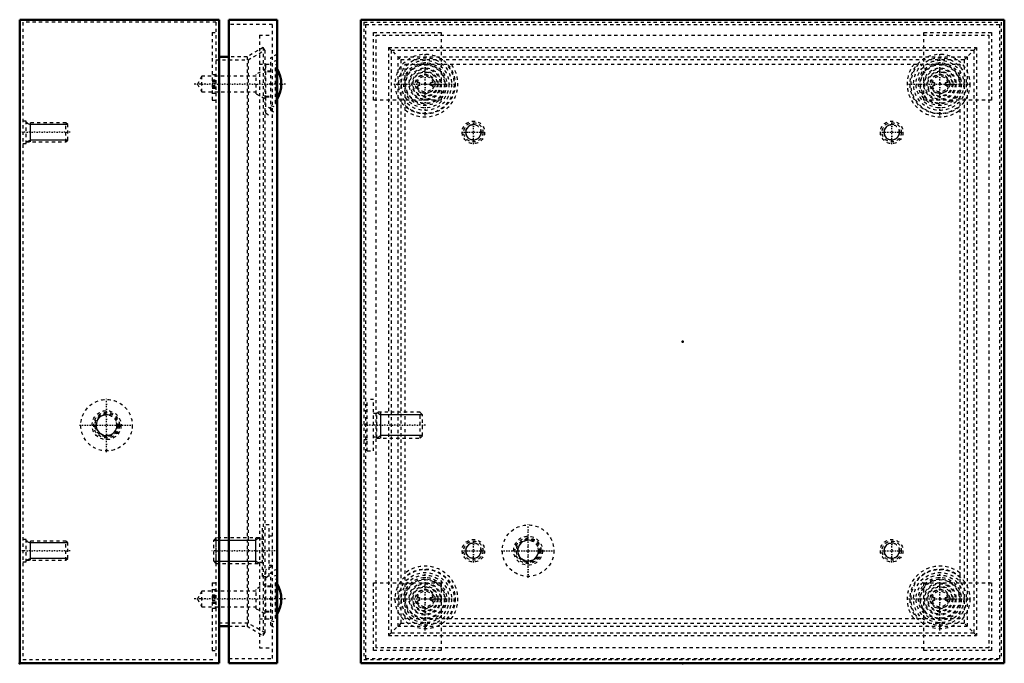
# Model space of a CAD drawing. Header units: millimetres. Extents: x -1 to 684, y -19 to 476.
# Tile 2 of 2: x 378 to 684, y 106 to 306. Entities that reach past the tile are written whole.
import ezdxf

# ---------------------------------------------------------------- set-up
doc = ezdxf.new("R2010")
doc.units = ezdxf.units.MM
doc.linetypes.add('Center', pattern=[1.5, 0.45, -0.5, 0.05, -0.5])
doc.linetypes.add('Dashed', pattern=[2, 1, -1])
for name, color, linetype, lineweight in [('2d ConnectionPoints', 7, 'Continuous', 50), ('AM_0', 7, 'Continuous', 50), ('AM_5', 3, 'Continuous', 25), ('AM_7', 7, 'Center', 25), ('AM_9', 6, 'Dashed', 25)]:
    doc.layers.add(name, color=color, linetype=linetype, lineweight=lineweight)

# ---------------------------------------------------------------- blocks, each defined once
blk = doc.blocks.new('19_SSTBXXXXXX_0__03_1_0_in_SSTB202008_0__1300')
at = {"layer": 'AM_0'}
blk.add_arc((449.92, 126), 9.08, 328.9676, 31.0324, dxfattribs=at)
at = {"layer": 'AM_7'}
blk.add_line((460.3, 126), (431.62, 126), dxfattribs=at)
at = {"layer": 'AM_9'}
for p, q in [((457.7, 133.4), (455.7, 132.65)), ((457.7, 132.19), (457.2, 132)), ((457.2, 120), (457.2, 132)), ((454.2, 130.71), (451.2, 129.04)), ((451.2, 122.96), (451.2, 129.04)), ((455.7, 129.75), (454.2, 129.75)), ((457.5, 131), (457.2, 131)), ((457.5, 121), (457.5, 131)), ((434.33, 128.45), (432.92, 126)), ((432.92, 126), (434.33, 123.55)), ((451.2, 128.45), (434.33, 128.45)), ((434.33, 123.55), (434.33, 128.45)), ((434.33, 123.55), (451.2, 123.55)), ((451.2, 122.96), (454.2, 121.29)), ((454.2, 122.25), (455.7, 122.25)), ((455.7, 119.35), (457.7, 118.6)), ((457.2, 121), (457.5, 121)), ((457.2, 120), (457.7, 119.81))]:
    blk.add_line(p, q, dxfattribs=at)
for start, end in [(31.0324, 33.3999), (326.6001, 328.9676)]:
    blk.add_arc((449.92, 126), 9.08, start, end, dxfattribs=at)
blk = doc.blocks.new('20_SSTBXXXXXX_0__03_2_0_in_SSTB202008_0__1300')
at = {"layer": 'AM_0'}
blk.add_arc((449.92, 286), 9.08, 328.9676, 31.0324, dxfattribs=at)
at = {"layer": 'AM_7'}
blk.add_line((460.3, 286), (431.62, 286), dxfattribs=at)
at = {"layer": 'AM_9'}
for p, q in [((454.2, 290.71), (451.2, 289.04)), ((457.7, 293.4), (455.7, 292.65)), ((457.7, 292.19), (457.2, 292)), ((457.2, 280), (457.2, 292)), ((457.5, 291), (457.2, 291)), ((457.5, 281), (457.5, 291)), ((434.33, 288.45), (432.92, 286)), ((451.2, 288.45), (434.33, 288.45)), ((434.33, 283.55), (434.33, 288.45)), ((451.2, 282.96), (451.2, 289.04)), ((455.7, 289.75), (454.2, 289.75)), ((432.92, 286), (434.33, 283.55)), ((434.33, 283.55), (451.2, 283.55)), ((451.2, 282.96), (454.2, 281.29)), ((454.2, 282.25), (455.7, 282.25)), ((455.7, 279.35), (457.7, 278.6)), ((457.2, 281), (457.5, 281)), ((457.2, 280), (457.7, 279.81))]:
    blk.add_line(p, q, dxfattribs=at)
for start, end in [(31.0324, 33.3999), (326.6001, 328.9676)]:
    blk.add_arc((449.92, 286), 9.08, start, end, dxfattribs=at)
blk = doc.blocks.new('21_SSTB2020XX_0__02_0_in_SSTB202008_0__1300')
at = {"layer": 'AM_0'}
for p, q in [((442.7, 306), (442.7, 106)), ((442.7, 306), (457.7, 306)), ((457.7, 306), (457.7, 106)), ((442.7, 106), (457.7, 106))]:
    blk.add_line(p, q, dxfattribs=at)
at = {"layer": 'AM_5'}
for p, q in [((438, 144.23), (451.03, 144.23)), ((452.2, 145), (451.03, 144.23)), ((451.03, 145), (451.03, 137)), ((438, 137.77), (451.03, 137.77)), ((452.2, 137), (451.03, 137.77))]:
    blk.add_line(p, q, dxfattribs=at)
at = {"layer": 'AM_7'}
blk.add_line((457.11, 141), (437.09, 141), dxfattribs=at)
at = {"layer": 'AM_9'}
for p, q in [((456.2, 304.5), (442.7, 304.5)), ((456.2, 304.5), (456.2, 107.5)), ((452.2, 301.2), (452.2, 110.8)), ((452.2, 301.2), (456.2, 301.2)), ((457.7, 295.3), (455.7, 294.2)), ((455.7, 277.8), (455.7, 294.2)), ((452.2, 292.2), (456.2, 292.2)), ((454.2, 276.91), (454.2, 292.2)), ((455.7, 290), (454.2, 290)), ((454.2, 282), (455.7, 282)), ((454.2, 276.91), (456.2, 275.81)), ((455.7, 277.8), (457.7, 276.7)), ((453.2, 133), (453.2, 149)), ((455.2, 149), (453.2, 149)), ((455.2, 133), (455.2, 149)), ((438.77, 145), (438, 144.23)), ((438, 137.77), (438, 144.23)), ((438.77, 137), (438.77, 145)), ((452.2, 145), (438.77, 145)), ((453.2, 144.61), (452.2, 144.61)), ((456.2, 145.5), (455.2, 145.5)), ((438, 137.77), (438.77, 137)), ((438.77, 137), (452.2, 137)), ((452.2, 137.39), (453.2, 137.39)), ((456.2, 136.19), (454.2, 135.09)), ((454.2, 119.8), (454.2, 135.09)), ((455.2, 136.5), (456.2, 136.5)), ((457.7, 135.3), (455.7, 134.2)), ((453.2, 133), (455.2, 133)), ((454.2, 132.64), (456.2, 134.08)), ((455.7, 117.8), (455.7, 134.2)), ((455.7, 130), (454.2, 130)), ((452.2, 119.8), (456.2, 119.8)), ((454.2, 122), (455.7, 122)), ((455.7, 117.8), (457.7, 116.7)), ((452.2, 110.8), (456.2, 110.8)), ((442.7, 107.5), (456.2, 107.5))]:
    blk.add_line(p, q, dxfattribs=at)
blk.add_lwpolyline([(456.2, 277.92), (455.84, 278.17), (454.2, 279.36)], dxfattribs=at)
blk = doc.blocks.new('22_SSTB202008_0__01_0_in_SSTB202008_0__1300')
at = {"layer": 'AM_0'}
for p, q in [((377.7, 306), (439.7, 306)), ((377.7, 306), (377.7, 106)), ((439.7, 306), (439.7, 106)), ((442.7, 294.5), (439.7, 294.5)), ((439.7, 117.5), (442.7, 117.5)), ((377.7, 106), (439.7, 106))]:
    blk.add_line(p, q, dxfattribs=at)
at = {"layer": 'AM_5'}
for p, q in [((379.7, 274), (380.95, 273.39)), ((380.95, 274), (380.95, 268)), ((392.7, 273.39), (380.95, 273.39)), ((379.7, 268), (380.95, 268.61)), ((392.7, 268.61), (380.95, 268.61)), ((379.7, 144), (380.95, 143.39)), ((380.95, 144), (380.95, 138)), ((392.7, 143.39), (380.95, 143.39)), ((379.7, 138), (380.95, 138.61)), ((392.7, 138.61), (380.95, 138.61))]:
    blk.add_line(p, q, dxfattribs=at)
blk.add_arc((404.7, 180), 3.23, 75, 15, dxfattribs=at)
at = {"layer": 'AM_7'}
for p, q in [((393.4, 271), (378, 271)), ((404.7, 171.6), (404.7, 188.4)), ((396.3, 180), (413.1, 180)), ((393.4, 141), (378, 141))]:
    blk.add_line(p, q, dxfattribs=at)
at = {"layer": 'AM_9'}
for p, q in [((438.7, 305.2), (378.7, 305.2)), ((378.7, 305.2), (378.7, 107.2)), ((438.7, 305.2), (438.7, 107.2)), ((437.5, 302), (438.7, 302)), ((437.5, 302), (437.5, 281)), ((453.4, 297.39), (448.4, 294.5)), ((453.9, 296.52), (453.4, 297.39)), ((453.4, 297.39), (453.4, 114.61)), ((448.4, 294.5), (442.7, 294.5)), ((448.4, 294.5), (448.4, 117.5)), ((448.67, 293.5), (453.9, 296.52)), ((453.9, 296.52), (453.9, 115.48)), ((438.7, 293.5), (448.67, 293.5)), ((448.67, 293.5), (448.67, 118.5)), ((438.7, 288.84), (437.5, 288.84)), ((437.5, 287.3), (438.7, 287.3)), ((437.5, 286.91), (438.7, 286.91)), ((437.5, 286.4), (438.7, 286.4)), ((437.5, 285.6), (438.7, 285.6)), ((437.5, 285.09), (438.7, 285.09)), ((437.5, 284.7), (438.7, 284.7)), ((437.5, 283.16), (438.7, 283.16)), ((437.5, 281), (438.7, 281)), ((379.7, 274.5), (378.7, 274.5)), ((379.7, 267.5), (379.7, 274.5)), ((392.09, 274), (379.7, 274)), ((392.7, 273.39), (392.09, 274)), ((392.09, 268), (392.09, 274)), ((392.7, 268.61), (392.7, 273.39)), ((378.7, 267.5), (379.7, 267.5)), ((379.7, 268), (392.09, 268)), ((392.09, 268), (392.7, 268.61)), ((379.7, 144.5), (378.7, 144.5)), ((379.7, 137.5), (379.7, 144.5)), ((392.09, 144), (379.7, 144)), ((392.09, 138), (392.09, 144)), ((392.7, 143.39), (392.09, 144)), ((392.7, 138.61), (392.7, 143.39)), ((379.7, 138), (392.09, 138)), ((392.09, 138), (392.7, 138.61)), ((378.7, 137.5), (379.7, 137.5)), ((437.5, 131), (437.5, 110)), ((437.5, 131), (438.7, 131)), ((438.7, 128.84), (437.5, 128.84)), ((437.5, 127.3), (438.7, 127.3)), ((437.5, 126.91), (438.7, 126.91)), ((437.5, 126.4), (438.7, 126.4)), ((437.5, 125.6), (438.7, 125.6)), ((437.5, 125.09), (438.7, 125.09)), ((437.5, 124.7), (438.7, 124.7)), ((437.5, 123.16), (438.7, 123.16)), ((448.67, 118.5), (438.7, 118.5)), ((442.7, 117.5), (448.4, 117.5)), ((448.4, 117.5), (453.4, 114.61)), ((453.9, 115.48), (448.67, 118.5)), ((453.4, 114.61), (453.9, 115.48)), ((378.7, 107.2), (438.7, 107.2)), ((437.5, 110), (438.7, 110))]:
    blk.add_line(p, q, dxfattribs=at)
for radius in [8, 4.5, 4, 3.61, 3.23]:
    blk.add_circle((404.7, 180), radius, dxfattribs=at)
blk = doc.blocks.new('23_SSTBXXXXXX_0__03_1_0_in_SSTB202008_0__1300')
at = {"layer": 'AM_9'}
for radius in [7.4, 6.65, 6.19, 6, 5, 4.71, 3.75, 3.04, 2.45]:
    blk.add_circle((663.7, 126), radius, dxfattribs=at)
blk = doc.blocks.new('24_SSTBXXXXXX_0__03_2_0_in_SSTB202008_0__1300')
at = {"layer": 'AM_9'}
for radius in [7.4, 6.65, 6.19, 6, 5, 4.71, 3.75, 3.04, 2.45]:
    blk.add_circle((503.7, 126), radius, dxfattribs=at)
blk = doc.blocks.new('25_SSTBXXXXXX_0__03_3_0_in_SSTB202008_0__1300')
at = {"layer": 'AM_9'}
for radius in [7.4, 6.65, 6.19, 6, 5, 4.71, 3.75, 3.04, 2.45]:
    blk.add_circle((663.7, 286), radius, dxfattribs=at)
blk = doc.blocks.new('26_SSTBXXXXXX_0__03_4_0_in_SSTB202008_0__1300')
at = {"layer": 'AM_9'}
for radius in [7.4, 6.65, 6.19, 6, 5, 4.71, 3.75, 3.04, 2.45]:
    blk.add_circle((503.7, 286), radius, dxfattribs=at)
blk = doc.blocks.new('27_SSTB2020XX_0__02_0_in_SSTB202008_0__1300')
at = {"layer": 'AM_5'}
blk.add_arc((535.7, 141), 3.23, 75, 15, dxfattribs=at)
at = {"layer": 'AM_7'}
for p, q in [((503.7, 276.23), (503.7, 295.77)), ((663.7, 276.23), (663.7, 295.77)), ((493.93, 286), (513.47, 286)), ((653.93, 286), (673.47, 286)), ((535.7, 132.6), (535.7, 149.4)), ((527.3, 141), (544.1, 141)), ((503.7, 116.23), (503.7, 135.77)), ((663.7, 116.23), (663.7, 135.77)), ((493.93, 126), (513.47, 126)), ((653.93, 126), (673.47, 126))]:
    blk.add_line(p, q, dxfattribs=at)
at = {"layer": 'AM_9'}
for p, q in [((485.2, 304.5), (682.2, 304.5)), ((485.2, 304.5), (485.2, 107.5)), ((682.2, 304.5), (682.2, 107.5)), ((488.5, 301.2), (678.9, 301.2)), ((488.5, 110.8), (488.5, 301.2)), ((678.9, 301.2), (678.9, 110.8)), ((497.5, 292.2), (669.9, 292.2)), ((497.5, 119.8), (497.5, 292.2)), ((669.9, 292.2), (669.9, 119.8)), ((669.9, 119.8), (497.5, 119.8)), ((678.9, 110.8), (488.5, 110.8)), ((485.2, 107.5), (682.2, 107.5))]:
    blk.add_line(p, q, dxfattribs=at)
for centre, radius in [((503.7, 286), 9.3), ((503.7, 286), 8.2), ((663.7, 286), 9.3), ((663.7, 286), 8.2), ((503.7, 286), 4), ((663.7, 286), 4), ((535.7, 141), 8), ((535.7, 141), 4.5), ((535.7, 141), 4), ((535.7, 141), 3.61), ((535.7, 141), 3.23), ((503.7, 126), 9.3), ((663.7, 126), 9.3), ((503.7, 126), 8.2), ((663.7, 126), 8.2), ((503.7, 126), 4), ((663.7, 126), 4)]:
    blk.add_circle(centre, radius, dxfattribs=at)
for centre, radius, start, end in [((503.7, 286), 10.19, 232.5103, 37.4897), ((503.7, 286), 9.09, 226.9768, 43.0232), ((663.7, 286), 10.19, 142.5103, 307.4897), ((663.7, 286), 9.09, 136.9768, 313.0232), ((503.7, 126), 10.19, 322.5103, 127.4897), ((503.7, 126), 9.09, 316.9768, 133.0232), ((663.7, 126), 10.19, 52.5103, 217.4897), ((663.7, 126), 9.09, 46.9768, 223.0232)]:
    blk.add_arc(centre, radius, start, end, dxfattribs=at)
blk = doc.blocks.new('28_SSTB202008_0__01_0_in_SSTB202008_0__1300')
at = {"layer": 'AM_0'}
for p, q in [((483.7, 306), (683.7, 306)), ((483.7, 306), (483.7, 106)), ((683.7, 306), (683.7, 106)), ((483.7, 106), (683.7, 106))]:
    blk.add_line(p, q, dxfattribs=at)
at = {"layer": 'AM_5'}
for p, q in [((488.7, 184), (489.87, 183.23)), ((489.87, 184), (489.87, 176)), ((502.9, 183.23), (489.87, 183.23)), ((488.7, 176), (489.87, 176.77)), ((502.9, 176.77), (489.87, 176.77))]:
    blk.add_line(p, q, dxfattribs=at)
for centre in [(518.7, 271), (648.7, 271), (518.7, 141), (648.7, 141)]:
    blk.add_arc(centre, 2.39, 75, 15, dxfattribs=at)
at = {"layer": 'AM_7'}
for p, q in [((518.7, 267.32), (518.7, 274.68)), ((648.7, 267.32), (648.7, 274.68)), ((515.03, 271), (522.38, 271)), ((645.03, 271), (652.38, 271)), ((503.81, 180), (483.79, 180)), ((518.7, 137.32), (518.7, 144.68)), ((648.7, 137.32), (648.7, 144.68)), ((515.03, 141), (522.38, 141)), ((645.03, 141), (652.38, 141))]:
    blk.add_line(p, q, dxfattribs=at)
at = {"layer": 'AM_9'}
for p, q in [((484.7, 305.2), (484.7, 107.2)), ((484.7, 305.2), (682.7, 305.2)), ((682.7, 305.2), (682.7, 107.2)), ((487.7, 281), (487.7, 302)), ((487.7, 302), (508.7, 302)), ((508.7, 302), (508.7, 281)), ((658.7, 302), (679.7, 302)), ((658.7, 281), (658.7, 302)), ((679.7, 302), (679.7, 281)), ((492.31, 297.39), (496.2, 293.5)), ((492.31, 297.39), (492.31, 114.61)), ((492.31, 297.39), (675.09, 297.39)), ((671.2, 293.5), (675.09, 297.39)), ((675.09, 297.39), (675.09, 114.61)), ((493.18, 296.52), (493.18, 115.48)), ((493.18, 296.52), (674.22, 296.52)), ((495.2, 294.5), (495.2, 117.5)), ((495.2, 294.5), (672.2, 294.5)), ((672.2, 294.5), (672.2, 117.5)), ((674.22, 296.52), (674.22, 115.48)), ((496.2, 293.5), (496.2, 118.5)), ((671.2, 293.5), (496.2, 293.5)), ((671.2, 293.5), (671.2, 118.5)), ((501.1, 286.91), (501.2, 287.3)), ((501.2, 284.7), (501.1, 285.09)), ((502.1, 285.6), (502.1, 286.4)), ((505.3, 286.4), (505.3, 285.6)), ((506.2, 287.3), (506.3, 286.91)), ((506.3, 285.09), (506.2, 284.7)), ((661.1, 286.91), (661.2, 287.3)), ((661.2, 284.7), (661.1, 285.09)), ((662.1, 285.6), (662.1, 286.4)), ((665.3, 286.4), (665.3, 285.6)), ((666.2, 287.3), (666.3, 286.91)), ((666.3, 285.09), (666.2, 284.7)), ((508.7, 281), (487.7, 281)), ((679.7, 281), (658.7, 281)), ((485.7, 172), (485.7, 188)), ((487.7, 188), (485.7, 188)), ((487.7, 172), (487.7, 188)), ((485.7, 184.5), (484.7, 184.5)), ((488.7, 183.61), (487.7, 183.61)), ((488.7, 176), (488.7, 184)), ((502.13, 184), (488.7, 184)), ((502.9, 183.23), (502.13, 184)), ((502.13, 176), (502.13, 184)), ((502.9, 176.77), (502.9, 183.23)), ((484.7, 175.5), (485.7, 175.5)), ((487.7, 176.39), (488.7, 176.39)), ((488.7, 176), (502.13, 176)), ((502.13, 176), (502.9, 176.77)), ((485.7, 172), (487.7, 172)), ((487.7, 110), (487.7, 131)), ((487.7, 131), (508.7, 131)), ((508.7, 131), (508.7, 110)), ((658.7, 131), (679.7, 131)), ((658.7, 110), (658.7, 131)), ((679.7, 131), (679.7, 110)), ((501.1, 126.91), (501.2, 127.3)), ((502.1, 125.6), (502.1, 126.4)), ((505.3, 126.4), (505.3, 125.6)), ((506.2, 127.3), (506.3, 126.91)), ((661.1, 126.91), (661.2, 127.3)), ((662.1, 125.6), (662.1, 126.4)), ((665.3, 126.4), (665.3, 125.6)), ((666.2, 127.3), (666.3, 126.91)), ((501.2, 124.7), (501.1, 125.09)), ((506.3, 125.09), (506.2, 124.7)), ((661.2, 124.7), (661.1, 125.09)), ((666.3, 125.09), (666.2, 124.7)), ((496.2, 118.5), (492.31, 114.61)), ((495.2, 117.5), (672.2, 117.5)), ((496.2, 118.5), (671.2, 118.5)), ((675.09, 114.61), (671.2, 118.5)), ((492.31, 114.61), (675.09, 114.61)), ((493.18, 115.48), (674.22, 115.48)), ((484.7, 107.2), (682.7, 107.2)), ((508.7, 110), (487.7, 110)), ((679.7, 110), (658.7, 110))]:
    blk.add_line(p, q, dxfattribs=at)
for centre, radius in [((518.7, 271), 3.5), ((518.7, 271), 3), ((518.7, 271), 2.39), ((648.7, 271), 3.5), ((648.7, 271), 3), ((648.7, 271), 2.39), ((518.7, 141), 3.5), ((518.7, 141), 3), ((648.7, 141), 3.5), ((648.7, 141), 3), ((518.7, 141), 2.39), ((648.7, 141), 2.39)]:
    blk.add_circle(centre, radius, dxfattribs=at)
for centre, radius, start, end in [((503.7, 286.04), 2.8, 26.7643, 153.2334), ((663.7, 286.04), 2.8, 26.7666, 153.2357), ((502.38, 288.18), 1.8, 224.6496, 261.0298), ((502.38, 283.82), 1.8, 98.9217, 135.295), ((503.7, 285.96), 2.8, 206.7643, 333.2345), ((505.02, 288.18), 1.8, 278.9692, 315.3502), ((505.02, 283.82), 1.8, 44.7049, 81.0779), ((662.38, 288.18), 1.8, 224.6498, 261.0308), ((662.38, 283.82), 1.8, 98.9221, 135.2951), ((663.7, 285.96), 2.8, 206.7655, 333.2357), ((665.02, 288.18), 1.8, 278.9702, 315.3504), ((665.02, 283.82), 1.8, 44.705, 81.0783), ((503.7, 126.04), 2.8, 26.7655, 153.2357), ((663.7, 126.04), 2.8, 26.7643, 153.2345), ((502.38, 128.18), 1.8, 224.705, 261.0783), ((502.38, 123.82), 1.8, 98.9702, 135.3504), ((505.02, 128.18), 1.8, 278.9221, 315.2951), ((505.02, 123.82), 1.8, 44.6498, 81.0308), ((662.38, 128.18), 1.8, 224.7049, 261.0779), ((662.38, 123.82), 1.8, 98.9692, 135.3502), ((665.02, 128.18), 1.8, 278.9217, 315.295), ((665.02, 123.82), 1.8, 44.6496, 81.0298), ((503.7, 125.96), 2.8, 206.7666, 333.2357), ((663.7, 125.96), 2.8, 206.7643, 333.2334)]:
    blk.add_arc(centre, radius, start, end, dxfattribs=at)

msp = doc.modelspace()

# ---------------------------------------------------------------- linework, layer by layer
at = {"layer": '2d ConnectionPoints'}
for p in [(455.7, 286), (503.7, 286), (503.7, 286), (663.7, 286), (663.7, 286), (457.7, 206), (583.7, 206), (583.7, 206), (455.7, 126), (503.7, 126), (503.7, 126), (663.7, 126), (377.7, 106), (583.7, 106)]:
    msp.add_point(p, dxfattribs=at)

# ---------------------------------------------------------------- block references
for name in ['22_SSTB202008_0__01_0_in_SSTB202008_0__1300', '21_SSTB2020XX_0__02_0_in_SSTB202008_0__1300', '28_SSTB202008_0__01_0_in_SSTB202008_0__1300', '27_SSTB2020XX_0__02_0_in_SSTB202008_0__1300', '20_SSTBXXXXXX_0__03_2_0_in_SSTB202008_0__1300', '26_SSTBXXXXXX_0__03_4_0_in_SSTB202008_0__1300', '25_SSTBXXXXXX_0__03_3_0_in_SSTB202008_0__1300', '19_SSTBXXXXXX_0__03_1_0_in_SSTB202008_0__1300', '24_SSTBXXXXXX_0__03_2_0_in_SSTB202008_0__1300', '23_SSTBXXXXXX_0__03_1_0_in_SSTB202008_0__1300']:
    msp.add_blockref(name, (0, 0))

doc.saveas('drawing.dxf')
